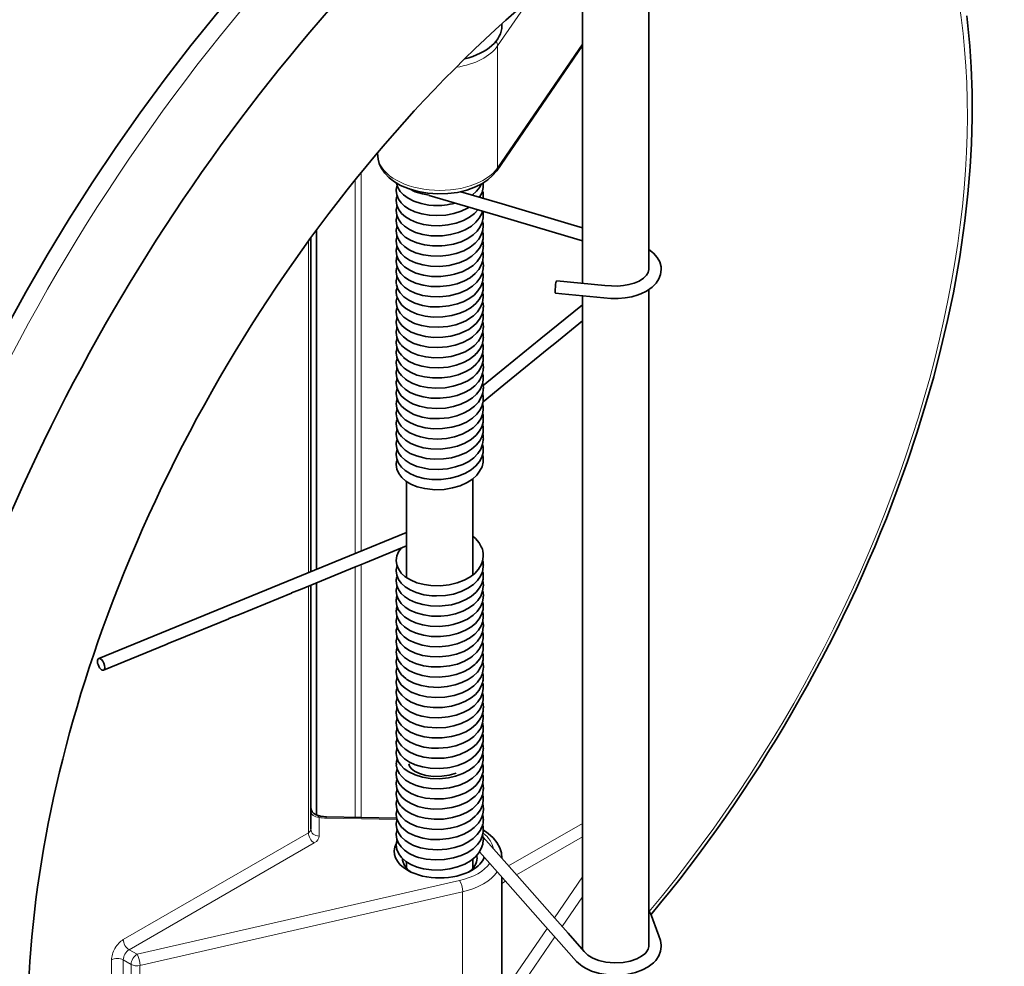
# Model space of a CAD drawing. Extents: x 71 to 1097, y 24 to 796.
# Tile 8 of 9: x 903 to 1021, y 578 to 692. Entities that reach past the tile are written whole.
import ezdxf

# ---------------------------------------------------------------- set-up
doc = ezdxf.new("R2010")
doc.units = 0

msp = doc.modelspace()

# ---------------------------------------------------------------- linework, layer by layer
at = {"color": 7, "lineweight": 35}
for p, q in [((978.53, 662.28), (978.53, 705.51)), ((970.53, 660.63), (970.53, 699.98)), ((938.46, 667.08), (938.46, 626.12)), ((937.76, 666.11), (937.76, 625.83)), ((978.53, 580.63), (978.53, 659.86)), ((970.53, 580.26), (970.53, 659.12)), ((937.76, 624.21), (937.76, 594.75)), ((938.46, 624.5), (938.46, 596.48))]:
    msp.add_line(p, q, dxfattribs=at)
at = {"color": 7, "lineweight": 13, "ltscale": 0.16858}
msp.add_line((964.1, 694.83), (960.29, 689.26), dxfattribs=at)
at = {"color": 7, "lineweight": 35, "ltscale": 0.006575}
msp.add_line((960.81, 691.67), (960.81, 691.94), dxfattribs=at)
at = {"color": 7, "lineweight": 35, "ltscale": 0.45724}
msp.add_line((960.18, 674.21), (970.53, 689.3), dxfattribs=at)
at = {"color": 7, "lineweight": 13, "ltscale": 0.452595}
msp.add_line((960.29, 674.57), (970.53, 689.5), dxfattribs=at)
at = {"color": 7, "lineweight": 13, "ltscale": 0.367424}
for p, q in [((960.29, 689.26), (960.29, 674.57)), ((956.07, 572.52), (956.07, 587.22)), ((913.72, 579), (913.72, 564.3)), ((915.13, 579), (915.13, 564.3))]:
    msp.add_line(p, q, dxfattribs=at)
at = {"color": 7, "lineweight": 13, "ltscale": 0.008453}
msp.add_line((945.8, 676.35), (945.82, 676.01), dxfattribs=at)
at = {"color": 7, "lineweight": 35, "ltscale": 0.009418}
msp.add_line((945.8, 676.35), (945.82, 675.97), dxfattribs=at)
at = {"color": 7, "lineweight": 13, "ltscale": 0.009035}
msp.add_line((945.82, 676.37), (945.82, 676.01), dxfattribs=at)
at = {"color": 7, "lineweight": 13}
for p, q in [((943.83, 673.98), (943.83, 628.32)), ((943.12, 673.11), (943.12, 628.03)), ((937.46, 665.71), (937.46, 625.71)), ((943.12, 626.42), (943.12, 596.2)), ((943.83, 626.7), (943.83, 596.19)), ((937.46, 624.09), (937.46, 594.34)), ((937.46, 594.34), (915.13, 581.45)), ((938.17, 593.12), (915.84, 580.22)), ((916.79, 579.67), (955.71, 588.57)), ((917.15, 578.32), (956.07, 587.22))]:
    msp.add_line(p, q, dxfattribs=at)
at = {"color": 7, "lineweight": 35, "ltscale": 0.217656}
for p, q in [((952.05, 671.23), (960.39, 668.76)), ((960.39, 668.76), (968.74, 666.29))]:
    msp.add_line(p, q, dxfattribs=at)
at = {"color": 7, "lineweight": 35, "ltscale": 0.129865}
msp.add_line((955.84, 671.68), (960.82, 670.2), dxfattribs=at)
at = {"color": 7, "lineweight": 35, "ltscale": 0.217612}
msp.add_line((960.82, 670.2), (969.17, 667.73), dxfattribs=at)
at = {"color": 7, "lineweight": 35, "ltscale": 0.035491}
msp.add_line((969.17, 667.73), (970.53, 667.33), dxfattribs=at)
at = {"color": 7, "lineweight": 35, "ltscale": 0.046591}
msp.add_line((968.74, 666.29), (970.53, 665.76), dxfattribs=at)
at = {"color": 7, "lineweight": 35, "ltscale": 0.002399}
msp.add_line((948.16, 665.1), (948.13, 665.01), dxfattribs=at)
at = {"color": 7, "lineweight": 35, "ltscale": 0.001051}
msp.add_line((948.06, 662.04), (948.06, 662), dxfattribs=at)
at = {"color": 7, "lineweight": 35, "ltscale": 0.161505}
msp.add_line((970.53, 658.03), (965.51, 653.96), dxfattribs=at)
at = {"color": 7, "lineweight": 35, "ltscale": 0.174941}
msp.add_line((965.51, 653.96), (960.09, 649.54), dxfattribs=at)
at = {"color": 7, "lineweight": 35, "ltscale": 0.049822}
msp.add_line((960.09, 649.54), (958.54, 648.28), dxfattribs=at)
at = {"color": 7, "lineweight": 35, "ltscale": 0.080588}
msp.add_line((961.03, 648.38), (958.53, 646.34), dxfattribs=at)
at = {"color": 7, "lineweight": 35, "ltscale": 0.00044}
msp.add_line((958.49, 643.65), (958.49, 643.67), dxfattribs=at)
at = {"color": 7, "lineweight": 35, "ltscale": 0.289877}
msp.add_line((949.31, 625.1), (949.31, 636.7), dxfattribs=at)
at = {"color": 7, "lineweight": 35, "ltscale": 0.28985}
msp.add_line((957.31, 625.46), (957.31, 637.05), dxfattribs=at)
at = {"color": 7, "lineweight": 35, "ltscale": 0.185704}
msp.add_line((949.31, 630.57), (942.44, 627.75), dxfattribs=at)
at = {"color": 7, "lineweight": 35, "ltscale": 0.204456}
for p, q in [((942.44, 627.75), (934.87, 624.65)), ((934.87, 624.65), (927.31, 621.55)), ((927.31, 621.55), (919.74, 618.44)), ((919.74, 618.44), (912.17, 615.34)), ((920.31, 617.06), (912.74, 613.95))]:
    msp.add_line(p, q, dxfattribs=at)
at = {"color": 7, "lineweight": 35, "ltscale": 0.000798}
msp.add_line((948.16, 622.89), (948.15, 622.86), dxfattribs=at)
at = {"color": 7, "lineweight": 35, "ltscale": 0.001157}
msp.add_line((948.06, 621.05), (948.06, 621.1), dxfattribs=at)
at = {"color": 7, "lineweight": 35, "ltscale": 0.002182}
msp.add_line((958.56, 611.86), (958.56, 611.95), dxfattribs=at)
at = {"color": 7, "lineweight": 35, "ltscale": 2.9e-05}
msp.add_line((937.76, 597.44), (937.76, 597.44), dxfattribs=at)
msp.add_line((937.76, 597.44), (937.76, 597.44), dxfattribs=at)
msp.add_line((937.76, 597.44), (937.76, 597.44), dxfattribs=at)
msp.add_line((937.76, 597.44), (937.76, 597.44), dxfattribs=at)
at = {"color": 7, "lineweight": 35, "ltscale": 0.212048}
msp.add_line((948.11, 596.1), (939.63, 596.27), dxfattribs=at)
at = {"color": 7, "lineweight": 13, "ltscale": 0.056158}
msp.add_line((938.76, 593.93), (938.76, 596.18), dxfattribs=at)
at = {"color": 7, "lineweight": 13, "ltscale": 0.213469}
msp.add_line((948.15, 595.92), (939.61, 596.09), dxfattribs=at)
at = {"color": 7, "lineweight": 13, "ltscale": 0.257041}
msp.add_line((970.53, 595.47), (961.62, 590.33), dxfattribs=at)
at = {"color": 7, "lineweight": 35, "ltscale": 0.155058}
msp.add_line((962.65, 589.16), (958.54, 593.81), dxfattribs=at)
at = {"color": 7, "lineweight": 13, "ltscale": 0.229449}
msp.add_line((970.53, 593.84), (962.58, 589.25), dxfattribs=at)
at = {"color": 7, "lineweight": 35, "ltscale": 0.128718}
msp.add_line((961.52, 588.17), (958.11, 592.03), dxfattribs=at)
at = {"color": 7, "lineweight": 35, "ltscale": 0.018901}
msp.add_line((949.31, 590.06), (949.31, 590.81), dxfattribs=at)
at = {"color": 7, "lineweight": 35, "ltscale": 0.027774}
msp.add_line((957.31, 590.06), (957.31, 591.17), dxfattribs=at)
at = {"color": 7, "lineweight": 35, "ltscale": 0.159192}
msp.add_line((966.87, 584.39), (962.65, 589.16), dxfattribs=at)
at = {"color": 7, "lineweight": 35, "ltscale": 0.31073}
msp.add_line((960.81, 576.55), (960.81, 588.98), dxfattribs=at)
at = {"color": 7, "lineweight": 13, "ltscale": 0.012679}
msp.add_line((961.25, 588.48), (960.81, 588.23), dxfattribs=at)
at = {"color": 7, "lineweight": 35, "ltscale": 0.159339}
msp.add_line((965.74, 583.4), (961.52, 588.18), dxfattribs=at)
at = {"color": 7, "lineweight": 13, "ltscale": 0.149322}
msp.add_line((967.15, 584.08), (970.53, 589), dxfattribs=at)
at = {"color": 7, "lineweight": 13, "ltscale": 0.1086}
msp.add_line((968.07, 583.04), (970.53, 586.62), dxfattribs=at)
at = {"color": 7, "lineweight": 13, "ltscale": 0.241329}
msp.add_line((960.81, 574.84), (966.27, 582.8), dxfattribs=at)
at = {"color": 7, "lineweight": 13, "ltscale": 0.305323}
msp.add_line((960.29, 571.69), (967.19, 581.76), dxfattribs=at)
at = {"color": 7, "lineweight": 13, "ltscale": 0.027415}
msp.add_line((916.79, 579.67), (915.84, 580.22), dxfattribs=at)
at = {"color": 7, "lineweight": 13, "ltscale": 0.027416}
msp.add_line((916.08, 578.45), (915.13, 579), dxfattribs=at)
at = {"color": 7, "lineweight": 13, "ltscale": 0.367422}
for p, q in [((916.08, 578.45), (916.08, 563.75)), ((917.15, 578.32), (917.15, 563.62))]:
    msp.add_line(p, q, dxfattribs=at)
at = {"color": 7, "lineweight": 35}
for points in [[(950.89, 718.08), (947.03, 714.72), (943.2, 711.2), (939.74, 707.83), (936.33, 704.35), (932.97, 700.75), (929.67, 697.03), (926.44, 693.22), (923.27, 689.3), (920.18, 685.29), (917.16, 681.19), (914.23, 677), (911.38, 672.74), (908.61, 668.4), (905.94, 664), (903.37, 659.54), (900.89, 655.03), (898.52, 650.47), (896.26, 645.87), (894.1, 641.24), (892.06, 636.57), (890.13, 631.89), (888.32, 627.19)], [(1008.5, 635.71), (1009.72, 639.13), (1010.87, 642.54), (1011.92, 645.95), (1012.89, 649.36), (1013.77, 652.75), (1014.56, 656.13), (1015.26, 659.49), (1016.03, 663.81), (1016.65, 668.15), (1017.02, 671.43), (1017.29, 674.67), (1017.44, 677.46), (1017.53, 680.59), (1017.52, 683.66), (1017.42, 686.71), (1017.25, 689.27), (1016.88, 692.91)], [(960.18, 674.21), (959.69, 673.62), (959.09, 673.09), (958.4, 672.64), (957.64, 672.25), (956.58, 671.87), (955.45, 671.6), (954.27, 671.45), (953.07, 671.41), (951.87, 671.49), (950.7, 671.7), (949.6, 672.01), (948.59, 672.44), (947.86, 672.86), (947.22, 673.35), (946.67, 673.91), (946.24, 674.54), (946.01, 675.06), (945.86, 675.6), (945.82, 675.97)], [(948.09, 672.72), (948.26, 672.19), (948.54, 671.71), (948.93, 671.29), (949.49, 670.88), (950.18, 670.53), (951.07, 670.24), (952.01, 670.07), (952.56, 670.02)], [(957.21, 671.27), (957.74, 671.74), (958.13, 672.23), (958.32, 672.59)], [(958.12, 671), (958.41, 671.58), (958.55, 672.18), (958.56, 672.45)], [(948.06, 671.84), (948.14, 671.29), (948.34, 670.79), (948.65, 670.35), (949.07, 669.95), (949.62, 669.58), (950.32, 669.25), (951.14, 669), (952.07, 668.83), (952.91, 668.79)], [(949.65, 672.01), (950.36, 671.68), (951.24, 671.42), (952.05, 671.24)], [(948.06, 670.61), (948.14, 670.06), (948.35, 669.55), (948.71, 669.06), (949.16, 668.65), (949.77, 668.27), (950.51, 667.95), (951.34, 667.73), (952.29, 667.59), (953.28, 667.57)], [(948.06, 669.39), (948.14, 668.83), (948.33, 668.36), (948.66, 667.89), (949.07, 667.5), (949.66, 667.1), (950.39, 666.77), (951.27, 666.52), (952.22, 666.37), (953.35, 666.35), (953.64, 666.36)], [(952.91, 668.79), (954.04, 668.85), (955.01, 669.04), (955.89, 669.32), (956.65, 669.68), (956.87, 669.81)], [(953.28, 667.57), (954.29, 667.66), (955.28, 667.88), (956.18, 668.21), (956.89, 668.59), (957.5, 669.05), (957.92, 669.5)], [(953.64, 666.36), (954.62, 666.5), (955.56, 666.75), (956.39, 667.09), (957.13, 667.53), (957.67, 667.99), (958.07, 668.48), (958.38, 669.06), (958.47, 669.33)], [(953.98, 665.17), (954.95, 665.35), (955.89, 665.64), (956.69, 666.03), (957.33, 666.46), (957.82, 666.93), (958.19, 667.44), (958.43, 667.97), (958.55, 668.53), (958.56, 668.77)], [(948.06, 668.16), (948.14, 667.61), (948.36, 667.08), (948.7, 666.63), (949.15, 666.21), (949.76, 665.82), (950.56, 665.49), (951.47, 665.25), (952.43, 665.13), (953.56, 665.13), (953.98, 665.17)], [(954.35, 664), (955.3, 664.21), (956.21, 664.56), (956.99, 664.98), (957.59, 665.47), (958.03, 665.96), (958.32, 666.47), (958.51, 667.02), (958.56, 667.55)], [(948.06, 666.94), (948.13, 666.41), (948.32, 665.93), (948.63, 665.48), (949.07, 665.05), (949.63, 664.67), (950.39, 664.32), (951.3, 664.06), (952.24, 663.92), (953.36, 663.9), (954.35, 664)], [(954.73, 662.85), (955.67, 663.11), (956.48, 663.46), (957.19, 663.9), (957.72, 664.37), (958.11, 664.86), (958.38, 665.38), (958.54, 665.99), (958.56, 666.33)], [(948.06, 665.71), (948.14, 665.16), (948.33, 664.69), (948.66, 664.22), (949.07, 663.83), (949.66, 663.43), (950.37, 663.1), (951.25, 662.85), (952.2, 662.7), (953.32, 662.67), (954.46, 662.79), (954.73, 662.85)], [(948.06, 664.49), (948.14, 663.94), (948.33, 663.47), (948.65, 663.01), (949.07, 662.6), (949.68, 662.2), (950.44, 661.85), (951.35, 661.6), (952.31, 661.46), (953.43, 661.45), (954.56, 661.59), (955.1, 661.71)], [(955.1, 661.71), (956, 662.01), (956.71, 662.36), (957.33, 662.79), (957.82, 663.26), (958.19, 663.77), (958.45, 664.36), (958.55, 664.86), (958.56, 665.1)], [(978.53, 664.7), (979.09, 664.26), (979.55, 663.74), (979.84, 663.21), (980, 662.63), (980.03, 662.28)], [(948.06, 663.26), (948.13, 662.74), (948.32, 662.25), (948.62, 661.81), (949.07, 661.38), (949.62, 661), (950.39, 660.65), (951.29, 660.39), (952.24, 660.25), (953.36, 660.22), (954.48, 660.35), (955.42, 660.58)], [(955.42, 660.58), (956.31, 660.93), (956.97, 661.3), (957.59, 661.79), (958.02, 662.28), (958.32, 662.8), (958.51, 663.34), (958.56, 663.88)], [(948.06, 662), (948.14, 661.49), (948.32, 661.03), (948.65, 660.55), (949.07, 660.15), (949.65, 659.76), (950.36, 659.43), (951.24, 659.17), (952.18, 659.03), (953.3, 658.99), (954.43, 659.11), (955.51, 659.38), (955.77, 659.47)], [(955.77, 659.47), (956.56, 659.83), (957.26, 660.28), (957.77, 660.75), (958.15, 661.25), (958.41, 661.77), (958.55, 662.38), (958.56, 662.65)], [(978.53, 662.28), (978.46, 661.94), (978.25, 661.59), (977.87, 661.23), (977.35, 660.9), (976.75, 660.65)], [(980.03, 662.28), (979.95, 661.69), (979.75, 661.17), (979.4, 660.64), (978.92, 660.15), (978.26, 659.69), (977.56, 659.35), (977.33, 659.26), (977.25, 659.24)], [(948.09, 660.46), (948.26, 659.93), (948.55, 659.46), (948.99, 658.99), (949.58, 658.58), (950.31, 658.23), (951.21, 657.96), (952.15, 657.8), (953.29, 657.77), (954.41, 657.89), (955.44, 658.13), (955.89, 658.29), (956.12, 658.39)], [(956.12, 658.39), (956.81, 658.75), (957.45, 659.21), (957.92, 659.7), (958.26, 660.22), (958.47, 660.76), (958.56, 661.36), (958.56, 661.43)], [(976.75, 660.65), (976.13, 660.47), (975.46, 660.35), (974.76, 660.29), (974.04, 660.3), (973.23, 660.38), (967.42, 660.92)], [(948.06, 659.59), (948.11, 659.15), (948.13, 659.06), (948.14, 659.02), (948.16, 658.98)], [(956.43, 657.31), (957.09, 657.71), (957.67, 658.2), (958.07, 658.68), (958.37, 659.24), (958.53, 659.8), (958.56, 660.2)], [(977.25, 659.23), (976.48, 659.01), (975.66, 658.86), (974.81, 658.79), (973.94, 658.81), (973.09, 658.88), (968.05, 659.36), (967.28, 659.43)], [(948.06, 658.36), (948.14, 657.82), (948.21, 657.59), (948.23, 657.54), (948.26, 657.49)], [(948.16, 658.97), (948.4, 658.45), (948.74, 658), (949.23, 657.58), (949.84, 657.21), (950.6, 656.9), (951.56, 656.66), (952.53, 656.55), (953.66, 656.57), (954.77, 656.73), (955.72, 657.01), (956.22, 657.21), (956.43, 657.31)], [(956.71, 656.24), (957.38, 656.7), (957.87, 657.19), (958.24, 657.73), (958.47, 658.31), (958.56, 658.91), (958.56, 658.98)], [(948.06, 657.14), (948.14, 656.59), (948.29, 656.19), (948.36, 656.06), (948.41, 656)], [(948.26, 657.49), (948.55, 657.01), (948.99, 656.54), (949.56, 656.14), (950.27, 655.79), (951.1, 655.53), (952.04, 655.37), (953.15, 655.32), (954.28, 655.41), (955.24, 655.62), (956.09, 655.93), (956.54, 656.14), (956.71, 656.24)], [(957.01, 655.21), (957.18, 655.32), (957.71, 655.79), (958.1, 656.28), (958.38, 656.81), (958.53, 657.35), (958.56, 657.75)], [(948.06, 655.91), (948.13, 655.39), (948.32, 654.9), (948.47, 654.66), (948.52, 654.6), (948.57, 654.55)], [(948.4, 655.99), (948.75, 655.55), (949.23, 655.13), (949.86, 654.75), (950.68, 654.43), (951.58, 654.21), (952.54, 654.1), (953.68, 654.12), (954.66, 654.26), (955.66, 654.53), (956.46, 654.88), (956.8, 655.07), (957.01, 655.21)], [(957.27, 654.17), (957.79, 654.65), (958.17, 655.15), (958.44, 655.74), (958.56, 656.33), (958.56, 656.53)], [(970.53, 656.1), (967.18, 653.38), (966.46, 652.8)], [(948.06, 654.69), (948.14, 654.14), (948.35, 653.62), (948.59, 653.28), (948.69, 653.16), (948.75, 653.1)], [(948.56, 654.54), (948.93, 654.15), (949.5, 653.73), (950.18, 653.38), (951, 653.11), (951.94, 652.93), (953.06, 652.87), (954.2, 652.95), (955.16, 653.15), (956.1, 653.48), (956.86, 653.88), (957.07, 654.02), (957.27, 654.17)], [(957.51, 653.14), (957.97, 653.64), (958.28, 654.13), (958.49, 654.72), (958.56, 655.3)], [(948.06, 653.46), (948.14, 652.92), (948.35, 652.41), (948.69, 651.94), (948.84, 651.78), (948.96, 651.68)], [(957.73, 652.14), (958.14, 652.66), (958.41, 653.2), (958.55, 653.79), (958.56, 654.08)], [(948.06, 652.24), (948.13, 651.73), (948.32, 651.24), (948.66, 650.74), (949.03, 650.38), (949.12, 650.31), (949.19, 650.27)], [(948.74, 653.1), (949.26, 652.66), (949.9, 652.28), (950.71, 651.97), (951.62, 651.75), (952.58, 651.65), (953.71, 651.67), (954.68, 651.81), (955.61, 652.07), (956.36, 652.37), (957.03, 652.76), (957.33, 652.99), (957.5, 653.14)], [(948.95, 651.68), (949.55, 651.25), (950.3, 650.88), (951.15, 650.62), (952.09, 650.46), (953.21, 650.42), (954.33, 650.52), (955.29, 650.74), (956.18, 651.07), (956.87, 651.43), (957.54, 651.95), (957.72, 652.14)], [(957.94, 651.14), (958.29, 651.7), (958.5, 652.27), (958.56, 652.85)], [(966.46, 652.79), (961.94, 649.11), (961.04, 648.38)], [(948.06, 651.02), (948.14, 650.47), (948.35, 649.95), (948.68, 649.49), (949.16, 649.06), (949.34, 648.93), (949.44, 648.87)], [(949.18, 650.26), (949.78, 649.89), (950.56, 649.56), (951.48, 649.33), (952.44, 649.21), (953.57, 649.21), (954.55, 649.34), (955.53, 649.59), (956.37, 649.93), (957.04, 650.32), (957.65, 650.83), (957.8, 650.98), (957.93, 651.15)], [(958.11, 650.17), (958.39, 650.72), (958.54, 651.29), (958.56, 651.63)], [(948.06, 649.79), (948.14, 649.24), (948.35, 648.74), (948.69, 648.27), (949.14, 647.85), (949.55, 647.57), (949.73, 647.47)], [(949.44, 648.87), (950.08, 648.52), (950.93, 648.23), (951.85, 648.04), (952.83, 647.97), (953.97, 648.02), (954.94, 648.2), (955.86, 648.48), (956.68, 648.87), (957.33, 649.31), (957.75, 649.7), (957.97, 649.97), (958.1, 650.17)], [(948.06, 648.56), (948.13, 648.05), (948.32, 647.56), (948.67, 647.06), (949.13, 646.63), (949.75, 646.24), (949.97, 646.13), (950.03, 646.1)], [(949.72, 647.47), (950.41, 647.17), (951.29, 646.92), (952.23, 646.77), (953.35, 646.75), (954.47, 646.87), (955.42, 647.1), (956.29, 647.45), (956.97, 647.82), (957.53, 648.27), (957.97, 648.74), (958.13, 648.98), (958.27, 649.23)], [(948.06, 647.34), (948.14, 646.79), (948.35, 646.28), (948.69, 645.82), (949.16, 645.38), (949.8, 644.98), (950.19, 644.81), (950.32, 644.75)], [(950.02, 646.1), (950.88, 645.79), (951.77, 645.6), (952.88, 645.52), (954.01, 645.58), (954.98, 645.76), (955.85, 646.03), (956.62, 646.39), (957.26, 646.81), (957.75, 647.26), (958.17, 647.8), (958.32, 648.1), (958.4, 648.3)], [(950.32, 644.75), (951.19, 644.49), (952.13, 644.33), (953.26, 644.3), (954.4, 644.41), (955.35, 644.63), (956.18, 644.94), (956.86, 645.31), (957.51, 645.79), (957.97, 646.29), (958.32, 646.88), (958.49, 647.36)], [(948.06, 646.12), (948.14, 645.57), (948.34, 645.07), (948.68, 644.59), (949.14, 644.17), (949.77, 643.78), (950.41, 643.49), (950.64, 643.42)], [(950.64, 643.42), (951.54, 643.19), (952.51, 643.08), (953.64, 643.09), (954.75, 643.25), (955.68, 643.52), (956.53, 643.89), (957.24, 644.35), (957.79, 644.85), (958.13, 645.3), (958.38, 645.78), (958.51, 646.2), (958.54, 646.43)], [(950.97, 642.09), (951.9, 641.91), (953.01, 641.84), (954.14, 641.92), (955.1, 642.11), (956, 642.41), (956.71, 642.77), (957.33, 643.19), (957.87, 643.72), (958.25, 644.28), (958.46, 644.79), (958.56, 645.37), (958.56, 645.5)], [(948.06, 644.89), (948.13, 644.39), (948.32, 643.89), (948.66, 643.39), (949.13, 642.96), (949.68, 642.6), (950.47, 642.25), (950.97, 642.09)], [(951.3, 640.79), (952.25, 640.65), (953.38, 640.63), (954.51, 640.76), (955.46, 640.99), (956.35, 641.35), (957.1, 641.79), (957.69, 642.29), (958.12, 642.83), (958.37, 643.32), (958.53, 643.88), (958.56, 644.28)], [(948.06, 643.67), (948.14, 643.12), (948.35, 642.6), (948.68, 642.15), (949.16, 641.71), (949.8, 641.31), (950.54, 641), (951.3, 640.79)], [(951.65, 639.5), (952.62, 639.4), (953.76, 639.43), (954.74, 639.58), (955.67, 639.84), (956.52, 640.21), (957.15, 640.6), (957.72, 641.1), (958.13, 641.62), (958.38, 642.11), (958.53, 642.63), (958.56, 643.05)], [(948.06, 642.44), (948.14, 641.89), (948.34, 641.4), (948.68, 640.92), (949.14, 640.5), (949.75, 640.11), (950.5, 639.79), (951.38, 639.55), (951.65, 639.5)], [(952, 638.22), (953.12, 638.17), (954.25, 638.26), (955.21, 638.47), (956.08, 638.78), (956.8, 639.14), (957.41, 639.58), (957.92, 640.1), (958.25, 640.6), (958.48, 641.2), (958.56, 641.7), (958.56, 641.83)], [(948.06, 641.22), (948.13, 640.68), (948.34, 640.17), (948.66, 639.72), (949.15, 639.27), (949.75, 638.89), (950.55, 638.54), (951.46, 638.31), (952, 638.22)], [(952.36, 636.97), (953.49, 636.96), (954.6, 637.1), (955.54, 637.35), (956.4, 637.7), (957.08, 638.11), (957.67, 638.6), (958.1, 639.12), (958.37, 639.64), (958.53, 640.21), (958.56, 640.6)], [(948.06, 639.99), (948.13, 639.46), (948.35, 638.93), (948.71, 638.44), (949.15, 638.04), (949.79, 637.64), (950.52, 637.33), (951.41, 637.09), (952.36, 636.97)], [(952.73, 635.72), (953.86, 635.76), (954.84, 635.93), (955.77, 636.2), (956.61, 636.59), (957.24, 636.99), (957.77, 637.48), (958.12, 637.94), (958.41, 638.5), (958.54, 639.04), (958.56, 639.38)], [(948.06, 638.77), (948.14, 638.22), (948.36, 637.69), (948.72, 637.2), (949.21, 636.77), (949.8, 636.41), (950.59, 636.08), (951.49, 635.85), (952.44, 635.74), (952.73, 635.72)], [(958.36, 628.77), (958.07, 629.31), (957.61, 629.85), (957.31, 630.11)], [(949.31, 628.95), (944.34, 626.91), (943.34, 626.5), (943.01, 626.37)], [(948.06, 627.17), (948.14, 627.73), (948.34, 628.21), (948.67, 628.68), (948.73, 628.75)], [(948.06, 627.17), (948.13, 626.66), (948.32, 626.17), (948.67, 625.67), (949.14, 625.23), (949.76, 624.84), (950.55, 624.5), (951.44, 624.27), (952.24, 624.16)], [(952.24, 624.16), (953.35, 624.13), (954.46, 624.25), (955.4, 624.48), (956.25, 624.81), (956.94, 625.19), (957.52, 625.63), (957.97, 626.13), (958.29, 626.64), (958.47, 627.12), (958.56, 627.65), (958.56, 627.79)], [(943.01, 626.37), (936.7, 623.78), (935.76, 623.39), (935.44, 623.27)], [(948.06, 625.95), (948.14, 625.4), (948.35, 624.89), (948.66, 624.45), (949.15, 623.99), (949.73, 623.63), (950.47, 623.31), (951.4, 623.05), (952.34, 622.92), (952.9, 622.9)], [(952.9, 622.9), (954.02, 622.96), (954.98, 623.14), (955.89, 623.43), (956.71, 623.83), (957.39, 624.3), (957.87, 624.78), (958.23, 625.29), (958.45, 625.82), (958.56, 626.43), (958.56, 626.56)], [(953.59, 621.7), (954.71, 621.85), (955.63, 622.11), (956.45, 622.46), (957.11, 622.85), (957.69, 623.35), (958.12, 623.88), (958.37, 624.37), (958.53, 624.94), (958.56, 625.34)], [(948.06, 624.72), (948.14, 624.18), (948.34, 623.68), (948.67, 623.22), (949.07, 622.84), (949.67, 622.43), (950.39, 622.11), (951.25, 621.86), (952.19, 621.71), (953.31, 621.68), (953.59, 621.7)], [(954.27, 620.55), (955.22, 620.75), (956.08, 621.06), (956.79, 621.42), (957.41, 621.86), (957.9, 622.36), (958.25, 622.88), (958.48, 623.47), (958.56, 624.04), (958.56, 624.11)], [(935.44, 623.26), (929.14, 620.68), (928.19, 620.29), (927.87, 620.17)], [(948.06, 623.5), (948.13, 622.97), (948.32, 622.49), (948.67, 621.99), (949.13, 621.56), (949.7, 621.2), (950.47, 620.85), (951.37, 620.61), (952.32, 620.48), (953.44, 620.46), (954.27, 620.55)], [(954.92, 619.45), (955.83, 619.73), (956.66, 620.12), (957.33, 620.57), (957.81, 621.03), (958.21, 621.59), (958.45, 622.15), (958.55, 622.67), (958.56, 622.89)], [(948.06, 622.27), (948.14, 621.73), (948.31, 621.29), (948.63, 620.81), (949.07, 620.39), (949.68, 619.98), (950.38, 619.66), (951.22, 619.42), (952.15, 619.27), (953.26, 619.23), (954.38, 619.34), (954.92, 619.45)], [(955.56, 618.41), (956.4, 618.76), (957.05, 619.14), (957.61, 619.6), (958.07, 620.13), (958.36, 620.66), (958.53, 621.26), (958.56, 621.66)], [(927.88, 620.16), (921.57, 617.57), (920.62, 617.19), (920.31, 617.06)], [(948.06, 621.05), (948.13, 620.52), (948.32, 620.04), (948.62, 619.6), (949.07, 619.16), (949.68, 618.75), (950.47, 618.41), (951.34, 618.16), (952.28, 618.03), (953.39, 618.01), (954.5, 618.14), (955.3, 618.33), (955.56, 618.41)], [(956.2, 617.44), (956.88, 617.8), (957.52, 618.29), (957.97, 618.78), (958.29, 619.28), (958.49, 619.84), (958.56, 620.44)], [(948.06, 619.82), (948.1, 619.44), (948.13, 619.33)], [(948.13, 619.32), (948.31, 618.84), (948.61, 618.39), (949.02, 617.98), (949.57, 617.59), (950.34, 617.23), (951.2, 616.97), (952.13, 616.82), (953.25, 616.78), (954.37, 616.89), (955.39, 617.13), (956, 617.35), (956.19, 617.44)], [(956.77, 616.51), (957.39, 616.95), (957.88, 617.43), (958.24, 617.97), (958.47, 618.54), (958.56, 619.15), (958.56, 619.21)], [(948.06, 618.6), (948.14, 618.05), (948.26, 617.72), (948.29, 617.66), (948.32, 617.61)], [(957.27, 615.63), (957.79, 616.11), (958.16, 616.61), (958.43, 617.19), (958.56, 617.79), (958.56, 617.99)], [(948.06, 617.38), (948.14, 616.82), (948.35, 616.31), (948.5, 616.08), (948.55, 616.02), (948.58, 615.98), (948.62, 615.94)], [(948.32, 617.6), (948.62, 617.16), (949.07, 616.71), (949.58, 616.36), (950.33, 616.01), (951.23, 615.74), (952.17, 615.59), (953.28, 615.56), (954.39, 615.67), (955.33, 615.89), (956.2, 616.21), (956.58, 616.4), (956.76, 616.51)], [(957.72, 614.81), (958.13, 615.33), (958.41, 615.89), (958.54, 616.42), (958.56, 616.76)], [(948.06, 616.15), (948.14, 615.6), (948.34, 615.12), (948.65, 614.67), (948.88, 614.43), (949.01, 614.32)], [(948.61, 615.94), (949.07, 615.49), (949.67, 615.09), (950.4, 614.76), (951.33, 614.49), (952.27, 614.36), (953.39, 614.34), (954.5, 614.46), (955.43, 614.69), (956.31, 615.04), (957.07, 615.48), (957.26, 615.63)], [(958.08, 614.03), (958.39, 614.61), (958.54, 615.21), (958.56, 615.54)], [(948.06, 614.93), (948.14, 614.38), (948.36, 613.86), (948.7, 613.39), (949.21, 612.93), (949.35, 612.83), (949.46, 612.77)], [(949.01, 614.32), (949.59, 613.91), (950.31, 613.57), (951.19, 613.3), (952.12, 613.14), (953.23, 613.1), (954.35, 613.21), (955.3, 613.43), (956.18, 613.75), (956.86, 614.12), (957.53, 614.62), (957.71, 614.81)], [(948.06, 613.7), (948.13, 613.19), (948.32, 612.7), (948.66, 612.2), (949.12, 611.77), (949.73, 611.38), (949.94, 611.27), (950, 611.25)], [(949.45, 612.76), (950.18, 612.39), (951.06, 612.11), (951.98, 611.94), (953.1, 611.88), (954.22, 611.97), (955.17, 612.17), (955.99, 612.45), (956.73, 612.81), (957.33, 613.23), (957.85, 613.73), (957.97, 613.88), (958.03, 613.95), (958.07, 614.03)], [(950, 611.25), (950.85, 610.93), (951.73, 610.74), (952.83, 610.65), (953.94, 610.71), (955.03, 610.91), (956, 611.22), (956.74, 611.59), (957.4, 612.06), (957.87, 612.52), (958.21, 613.01), (958.29, 613.16), (958.35, 613.31)], [(948.06, 612.48), (948.14, 611.93), (948.35, 611.41), (948.72, 610.92), (949.21, 610.48), (949.85, 610.1), (950.37, 609.87), (950.56, 609.8)], [(950.55, 609.8), (951.44, 609.57), (952.52, 609.44), (953.63, 609.45), (954.73, 609.61), (955.66, 609.87), (956.43, 610.2), (957.09, 610.6), (957.62, 611.03), (958.03, 611.51), (958.32, 612.01), (958.47, 612.42), (958.52, 612.63)], [(951.16, 608.41), (952.09, 608.25), (953.2, 608.21), (954.32, 608.31), (955.27, 608.52), (956.13, 608.83), (956.84, 609.21), (957.44, 609.64), (957.9, 610.12), (958.26, 610.65), (958.47, 611.2), (958.56, 611.73), (958.56, 611.86)], [(948.06, 611.25), (948.13, 610.73), (948.32, 610.25), (948.67, 609.75), (949.13, 609.31), (949.75, 608.92), (950.54, 608.58), (951.16, 608.41)], [(951.82, 607.06), (952.93, 606.98), (954.05, 607.05), (955.01, 607.22), (955.89, 607.51), (956.72, 607.91), (957.33, 608.33), (957.82, 608.8), (958.19, 609.3), (958.43, 609.83), (958.55, 610.38), (958.56, 610.64)], [(948.06, 610.03), (948.14, 609.47), (948.35, 608.97), (948.66, 608.53), (949.16, 608.07), (949.74, 607.7), (950.48, 607.38), (951.42, 607.13), (951.82, 607.06)], [(952.49, 605.77), (953.61, 605.78), (954.71, 605.93), (955.63, 606.19), (956.45, 606.53), (957.11, 606.93), (957.69, 607.43), (958.12, 607.97), (958.37, 608.45), (958.53, 609.02), (958.56, 609.41)], [(948.06, 608.8), (948.14, 608.25), (948.34, 607.75), (948.67, 607.3), (949.12, 606.87), (949.76, 606.46), (950.53, 606.14), (951.41, 605.9), (952.36, 605.78), (952.49, 605.77)], [(953.17, 604.53), (954.28, 604.63), (955.23, 604.83), (956.09, 605.14), (956.81, 605.51), (957.41, 605.94), (957.92, 606.46), (958.25, 606.96), (958.48, 607.56), (958.56, 608.14), (958.56, 608.19)], [(948.06, 607.58), (948.13, 607.04), (948.35, 606.51), (948.69, 606.05), (949.15, 605.63), (949.73, 605.26), (950.48, 604.93), (951.39, 604.68), (952.33, 604.55), (953.17, 604.53)], [(953.85, 603.35), (954.82, 603.51), (955.74, 603.78), (956.58, 604.16), (957.23, 604.57), (957.75, 605.04), (958.11, 605.5), (958.38, 606.02), (958.53, 606.56), (958.56, 606.97)], [(948.06, 606.35), (948.14, 605.8), (948.35, 605.29), (948.69, 604.83), (949.14, 604.41), (949.71, 604.04), (950.5, 603.7), (951.37, 603.46), (952.31, 603.33), (953.43, 603.32), (953.85, 603.35)], [(954.54, 602.22), (955.47, 602.46), (956.36, 602.81), (957.06, 603.22), (957.63, 603.69), (958.08, 604.22), (958.36, 604.74), (958.53, 605.34), (958.56, 605.74)], [(948.06, 605.13), (948.13, 604.6), (948.32, 604.12), (948.62, 603.68), (949.07, 603.24), (949.67, 602.84), (950.36, 602.53), (951.23, 602.27), (952.17, 602.12), (953.28, 602.08), (954.26, 602.18), (954.54, 602.22)], [(948.06, 603.9), (948.12, 603.41), (948.31, 602.92), (948.6, 602.47), (949.02, 602.06), (949.58, 601.67), (950.34, 601.31), (951.22, 601.04), (952.16, 600.89), (953.27, 600.86), (954.38, 600.97), (955.19, 601.15)], [(955.19, 601.15), (956.1, 601.47), (956.87, 601.88), (957.46, 602.31), (957.93, 602.8), (958.29, 603.36), (958.49, 603.91), (958.56, 604.52)], [(948.07, 602.52), (948.17, 602.02), (948.42, 601.5), (948.76, 601.07), (949.19, 600.7), (949.72, 600.36), (950.46, 600.04), (951.33, 599.79), (952.27, 599.66), (953.38, 599.64), (954.49, 599.77), (955.56, 600.04), (955.81, 600.13)], [(949.56, 602.64), (949.64, 602.38), (949.86, 602.1), (950.26, 601.78), (950.86, 601.49), (951.64, 601.26), (952.54, 601.14), (953.54, 601.15), (954.45, 601.29), (955.28, 601.53)], [(955.81, 600.13), (956.57, 600.48), (957.26, 600.92), (957.77, 601.39), (958.15, 601.89), (958.43, 602.48), (958.56, 603.09), (958.56, 603.29)], [(948.06, 601.45), (948.11, 601.02), (948.14, 600.89), (948.18, 600.77)], [(956.41, 599.17), (957.12, 599.59), (957.66, 600.05), (958.07, 600.55), (958.36, 601.08), (958.53, 601.67), (958.56, 602.07)], [(948.06, 600.23), (948.14, 599.68), (948.29, 599.28), (948.37, 599.14), (948.41, 599.08)], [(948.18, 600.77), (948.39, 600.33), (948.77, 599.84), (949.26, 599.42), (949.87, 599.06), (950.61, 598.76), (951.57, 598.52), (952.66, 598.41), (953.78, 598.44), (954.75, 598.59), (955.71, 598.87), (956.21, 599.07), (956.41, 599.17)], [(956.95, 598.25), (957.57, 598.74), (958.01, 599.23), (958.32, 599.76), (958.51, 600.31), (958.56, 600.84)], [(948.06, 599), (948.14, 598.46), (948.35, 597.94), (948.59, 597.59), (948.68, 597.49), (948.74, 597.44)], [(948.41, 599.08), (948.75, 598.64), (949.23, 598.22), (949.85, 597.85), (950.66, 597.52), (951.56, 597.3), (952.52, 597.19), (953.64, 597.21), (954.75, 597.37), (955.67, 597.63), (956.51, 597.99), (956.84, 598.18), (956.94, 598.25)], [(957.42, 597.38), (957.91, 597.88), (958.27, 598.42), (958.49, 599), (958.56, 599.62)], [(948.06, 597.78), (948.14, 597.24), (948.35, 596.73), (948.69, 596.25), (949, 595.95), (949.07, 595.89), (949.11, 595.86), (949.15, 595.83)], [(948.73, 597.43), (949.24, 596.98), (949.89, 596.6), (950.66, 596.3), (951.56, 596.08), (952.65, 595.96), (953.76, 595.99), (954.86, 596.17), (955.82, 596.46), (956.6, 596.82), (957.25, 597.24), (957.41, 597.38)], [(957.84, 596.58), (958.21, 597.09), (958.46, 597.67), (958.56, 598.24), (958.56, 598.39)], [(939.63, 596.27), (938.92, 596.35), (938.39, 596.51)], [(948.06, 596.55), (948.14, 596.01), (948.36, 595.48), (948.7, 595.01), (949.2, 594.57), (949.47, 594.38), (949.62, 594.3)], [(949.15, 595.83), (949.74, 595.46), (950.53, 595.11), (951.41, 594.88), (952.35, 594.75), (953.46, 594.74), (954.57, 594.88), (955.43, 595.1), (956.24, 595.41), (956.92, 595.78), (957.6, 596.32), (957.84, 596.58)], [(948.06, 595.33), (948.13, 594.82), (948.32, 594.33), (948.64, 593.85), (949.13, 593.4), (949.71, 593.02), (950.16, 592.81)], [(949.62, 594.3), (950.34, 593.96), (951.25, 593.69), (952.19, 593.54), (953.3, 593.51), (954.41, 593.63), (955.36, 593.85), (956.21, 594.17), (956.95, 594.57), (957.46, 594.97), (957.97, 595.51), (958.08, 595.66), (958.13, 595.74), (958.17, 595.82)], [(950.15, 592.81), (951, 592.52), (951.93, 592.35), (953.04, 592.28), (954.16, 592.36), (955.11, 592.55), (956, 592.85), (956.7, 593.2), (957.33, 593.63), (957.84, 594.12), (958.21, 594.64), (958.32, 594.87), (958.41, 595.1)], [(948.06, 594.11), (948.14, 593.56), (948.34, 593.06), (948.65, 592.62), (949.07, 592.22), (949.61, 591.85), (950.39, 591.49), (950.75, 591.37)], [(950.75, 591.37), (951.65, 591.16), (952.74, 591.06), (953.86, 591.1), (954.95, 591.29), (955.89, 591.58), (956.68, 591.96), (957.33, 592.4), (957.86, 592.92), (958.21, 593.42), (958.43, 593.91), (958.55, 594.43)], [(960.81, 591.25), (960.74, 591.9), (960.55, 592.53), (960.21, 593.15), (959.75, 593.73), (959.16, 594.26), (958.56, 594.67)], [(948.06, 592.88), (948.14, 592.33), (948.36, 591.8), (948.71, 591.33), (949.22, 590.88), (949.82, 590.51), (950.6, 590.19), (951.36, 589.99)], [(951.36, 589.99), (952.3, 589.86), (953.41, 589.84), (954.52, 589.97), (955.45, 590.21), (956.34, 590.56), (957.01, 590.94), (957.61, 591.43), (958.04, 591.93), (958.32, 592.42), (958.51, 592.96), (958.56, 593.49)], [(971.19, 579.58), (970.73, 580.02), (968.8, 582.21), (966.87, 584.39)], [(978.71, 584.65), (979.72, 581.89), (979.92, 581.33), (980.02, 580.76), (980.03, 580.63)], [(970.28, 578.39), (969.81, 578.81), (969.48, 579.17), (967.68, 581.21), (965.74, 583.4)], [(978.05, 579.74), (977.65, 579.43), (977.07, 579.12), (976.29, 578.86), (975.42, 578.69), (974.38, 578.64), (973.35, 578.73), (972.51, 578.93), (971.77, 579.22), (971.19, 579.58)], [(978.53, 580.63), (978.46, 580.3), (978.25, 579.95), (978.15, 579.83), (978.12, 579.8), (978.07, 579.74), (978.06, 579.73)], [(980.03, 580.63), (979.95, 580.04), (979.73, 579.47), (979.36, 578.94), (979.08, 578.64)], [(979.08, 578.64), (978.43, 578.15), (977.75, 577.78), (976.92, 577.48), (975.87, 577.24), (974.77, 577.14), (973.66, 577.18), (972.58, 577.36), (971.62, 577.65), (970.88, 577.99), (970.47, 578.25), (970.28, 578.39)]]:
    msp.add_lwpolyline(points, dxfattribs=at)
at = {"color": 7, "lineweight": 13}
msp.add_lwpolyline([(938.76, 596.18), (938.58, 596.4), (938.39, 596.51)], dxfattribs=at)
at = {"color": 7, "lineweight": 35}
for centre, radius, start, end in [((950.13, 671.83), 2.07, 162.7013, 179.9123), ((956.07, 672.45), 2.49, 0.0048, 6.3732), ((950.13, 670.61), 2.07, 162.6667, 179.9232), ((956.05, 671.22), 2.51, 0.0416, 14.0949), ((956.07, 671.22), 2.49, 351.9999, 359.991), ((950.13, 669.38), 2.07, 162.6914, 179.9141), ((952.98, 678.4), 8.39, 267.1169, 285.203), ((950.13, 668.16), 2.07, 162.6577, 179.9211), ((956.05, 668.77), 2.51, 0.0322, 12.713), ((950.13, 666.93), 2.07, 162.7071, 179.9236), ((956.05, 667.55), 2.51, 0.0395, 14.1678), ((950.13, 665.71), 2.07, 162.6597, 179.9132), ((956.05, 666.32), 2.51, 0.0411, 14.1225), ((956.05, 665.1), 2.52, 0.0429, 14.1629), ((950.12, 664.49), 2.06, 165.3381, 179.954), ((956.06, 663.87), 2.5, 0.0189, 12.0947), ((950.1, 663.26), 2.04, 172.9326, 179.9949), ((950.16, 663.25), 2.1, 162.743, 172.8793), ((956.05, 662.65), 2.52, 0.0384, 14.1007), ((950.13, 662.04), 2.07, 162.7601, 179.9185), ((956.05, 661.42), 2.51, 0.0533, 14.1896), ((950.13, 660.81), 2.07, 162.7108, 179.9218), ((949.84, 660.8), 1.78, 179.4414, 190.7065), ((956.06, 660.2), 2.5, 0.0132, 12.7194), ((950.13, 659.58), 2.07, 162.6994, 179.9273), ((956.05, 658.97), 2.51, 0.0413, 14.1788), ((950.13, 658.36), 2.07, 162.4809, 179.9167), ((956.06, 657.75), 2.51, 0.0221, 13.7645), ((950.13, 657.14), 2.07, 162.7019, 179.9185), ((956.06, 656.52), 2.5, 0.0197, 13.1117), ((950.13, 655.91), 2.07, 162.7565, 179.9186), ((956.05, 655.3), 2.52, 0.0374, 14.1206), ((950.13, 654.69), 2.07, 162.6387, 179.9194), ((956.05, 654.07), 2.52, 0.0521, 14.1564), ((950.13, 653.46), 2.07, 162.7649, 179.9193), ((956.04, 652.85), 2.52, 0.0545, 14.1659), ((950.13, 652.24), 2.07, 162.6965, 179.9156), ((956.05, 651.62), 2.51, 0.0476, 14.133), ((950.13, 651.01), 2.07, 162.7608, 179.9247), ((956.05, 650.4), 2.52, 0.0518, 14.0713), ((950.13, 649.79), 2.07, 162.7038, 179.915), ((955.96, 650.42), 2.6, 332.6145, 359.6754), ((956.04, 649.17), 2.52, 0.0626, 14.9023), ((950.13, 648.56), 2.07, 162.7275, 179.9238), ((956.01, 649.18), 2.55, 339.545, 359.8597), ((956.06, 647.95), 2.51, 0.038, 14.1432), ((950.13, 647.34), 2.07, 162.6902, 179.9221), ((956.05, 647.96), 2.51, 346.2083, 359.9591), ((956.04, 646.73), 2.52, 0.0599, 14.2775), ((950.14, 646.11), 2.07, 162.7336, 179.9175), ((956.05, 645.5), 2.51, 0.136, 14.1211), ((956.07, 646.73), 2.49, 352.955, 359.9945), ((950.13, 644.89), 2.07, 162.7431, 179.9321), ((950.13, 643.66), 2.07, 162.7156, 179.844), ((956.05, 644.28), 2.52, 6.8409, 13.1983), ((956.07, 644.28), 2.49, 0.0044, 6.8535), ((950.13, 642.44), 2.07, 162.7499, 179.9152), ((956.05, 643.05), 2.51, 0.0498, 13.7719), ((950.13, 641.21), 2.07, 162.7212, 179.924), ((956.05, 641.83), 2.52, 0.0484, 14.2009), ((950.13, 639.99), 2.07, 162.6946, 179.9311), ((956.05, 640.6), 2.51, 0.0364, 14.147), ((950.13, 638.76), 2.07, 162.7311, 179.9199), ((956.05, 639.38), 2.51, 0.0446, 14.11), ((956, 627.78), 2.56, 0.1882, 22.8856), ((956.05, 626.56), 2.52, 0.045, 14.153), ((950.13, 625.95), 2.07, 162.7016, 179.9258), ((956.05, 625.33), 2.51, 0.0424, 14.1347), ((950.13, 624.72), 2.07, 162.6975, 179.9219), ((950.13, 623.5), 2.07, 162.6977, 179.9234), ((956.05, 624.11), 2.52, 0.0526, 14.0612), ((950.13, 622.27), 2.07, 163.5583, 179.9341), ((956.05, 622.89), 2.52, 0.0484, 14.1342), ((950.14, 621.05), 2.07, 162.7299, 178.6298), ((956.05, 621.66), 2.51, 0.0501, 14.14), ((950.13, 619.82), 2.07, 162.7006, 179.9125), ((956.05, 620.44), 2.51, 0.0422, 14.1623), ((950.13, 618.6), 2.07, 162.6538, 179.9271), ((956.05, 619.21), 2.52, 0.0415, 14.0771), ((950.13, 617.37), 2.07, 162.7166, 179.9165), ((956.06, 617.99), 2.5, 0.0226, 13.1308), ((950.14, 616.15), 2.07, 162.7348, 179.9076), ((956.06, 616.76), 2.5, 0.0188, 14.1648), ((950.13, 614.92), 2.07, 162.7487, 179.9195), ((956.05, 615.54), 2.51, 0.0446, 14.2176), ((950.13, 613.7), 2.07, 162.669, 179.9295), ((956, 614.32), 2.57, 336.7568, 359.807), ((956.05, 614.31), 2.52, 0.0419, 14.1228), ((950.13, 612.47), 2.07, 162.7198, 179.9256), ((956.06, 613.09), 2.5, 0.0298, 14.145), ((956.06, 613.09), 2.5, 349.2742, 359.9862), ((950.13, 611.25), 2.07, 162.6781, 179.9199), ((956.04, 611.86), 2.52, 2.0539, 14.5987), ((950.13, 610.02), 2.07, 162.6995, 179.9288), ((956.05, 610.64), 2.51, 0.0472, 14.2392), ((950.13, 608.8), 2.07, 162.6611, 179.9204), ((956.05, 609.41), 2.52, 0.0358, 14.1104), ((950.13, 607.57), 2.07, 162.7154, 179.924), ((956.05, 608.19), 2.51, 0.0467, 13.7679), ((950.13, 606.35), 2.07, 162.6498, 179.9141), ((956.05, 606.96), 2.51, 0.0324, 13.3871), ((950.13, 605.13), 2.07, 162.725, 179.9319), ((956.05, 605.74), 2.51, 0.0452, 14.1576), ((956.05, 604.51), 2.52, 0.047, 14.5338), ((950.11, 603.9), 2.05, 169.6139, 179.9823), ((950.23, 603.88), 2.17, 162.8383, 169.5292), ((956.05, 603.29), 2.51, 0.0438, 14.1805), ((950.13, 602.68), 2.06, 162.7209, 179.9344), ((949.83, 602.67), 1.76, 179.8351, 185.0038), ((956.05, 602.06), 2.51, 0.0309, 13.4377), ((950.14, 601.45), 2.08, 162.7105, 179.9016), ((956.05, 600.84), 2.51, 0.0463, 14.1444), ((950.13, 600.23), 2.07, 162.7572, 179.9214), ((956.05, 599.61), 2.52, 0.0442, 14.117), ((950.13, 599), 2.07, 162.6924, 179.9209), ((956.05, 598.39), 2.51, 0.0469, 14.1788), ((938.76, 597.44), 1, 179.9999, 248.4285), ((950.13, 597.78), 2.07, 162.7612, 179.9195), ((956.05, 597.16), 2.52, 0.0446, 14.1345), ((950.13, 596.55), 2.07, 162.6473, 179.9329), ((956.05, 595.94), 2.51, 0.0381, 14.1537), ((950.13, 595.33), 2.07, 162.7301, 179.9242), ((956.03, 595.95), 2.54, 340.4429, 359.8782), ((956.04, 594.72), 2.52, 0.055, 14.1697), ((950.13, 594.1), 2.07, 162.6771, 179.9139), ((956.03, 593.49), 2.53, 6.1167, 14.1469), ((956.07, 594.72), 2.49, 353.2855, 359.9948), ((950.35, 592.88), 2.28, 163.972, 179.8992), ((956.08, 593.49), 2.49, 359.9965, 6.1048), ((978.23, 584.47), 0.506, 20.6292, 54.706)]:
    msp.add_arc(centre, radius, start, end, dxfattribs=at)
for centre, major_axis, ratio, start_param, end_param in [((915.13, 655.75), (68.75, 119.08), 0.57735, 0.769546, 1.856194), ((982.3, 616.97), (68.75, 119.08), 0.57735, 0.000018, 1.856194), ((982.3, 616.97), (68.75, 119.08), 0.57735, 3.141611, 6.283204), ((982.3, 616.97), (55.62, 96.35), 0.57735, 2.355993, 7.068816), ((981.6, 617.37), (55.13, 95.48), 0.57735, 3.141611, 6.283204), ((982.3, 616.97), (55.62, 96.35), 0.57735, 0.78563, 1.856194), ((953.31, 691.67), (7.5, 0), 0.57735, 5.126562, 6.283185), ((967.35, 660.18), (-0.07, -0.747), 0.130734, 3.141594, 6.283185), ((943.46, 639.39), (-52.28, -90.55), 0.579582, 1.280534, 1.855155), ((982.3, 616.97), (68.75, 119.08), 0.57735, 1.856194, 3.141611), ((982.3, 616.97), (55.62, 96.35), 0.57735, 1.856194, 2.355993), ((912.46, 614.65), (0.285, -0.694), 0.472813, 3.141591, 3.997923), ((912.46, 614.65), (0.285, -0.694), 0.472813, 0.000005, 3.141591), ((912.46, 614.65), (0.285, -0.694), 0.472813, 3.997923, 6.28319), ((953.6, 597.21), (4.97, -0.08), 0.707782, 5.898031, 6.293925), ((953.31, 592.06), (5.5, 0), 0.57735, 2.836363, 3.926991), ((953.31, 591.25), (4.5, 0), 0.57735, 6.283185, 6.417664), ((953.31, 591.25), (4.5, 0), 0.57735, 3.150524, 3.818966), ((953.31, 591.25), (4.5, 0), 0.57735, 5.605813, 6.283185), ((953.31, 592.06), (5.5, 0), 0.57735, 5.497787, 6.067849), ((953.31, 592.06), (5.5, 0), 0.57735, 3.926991, 5.497787)]:
    msp.add_ellipse(centre, major_axis=major_axis, ratio=ratio, start_param=start_param, end_param=end_param, dxfattribs=at)
at = {"color": 7, "lineweight": 13}
for centre, major_axis, ratio, start_param, end_param in [((922.2, 651.67), (68.75, 119.08), 0.57735, 0.943358, 3.141612), ((929.27, 647.58), (60.75, 105.22), 0.57735, 1.049321, 3.141636), ((975.23, 621.05), (68.75, 119.08), 0.57735, 0.943358, 3.141612), ((944.12, 639.01), (51.5, 89.2), 0.57735, 4.419983, 6.016315), ((953.31, 690.86), (7.5, 0), 0.57735, 4.979658, 5.906132), ((959.36, 689.48), (0.825, -0.566), 0.75914, 0.480062, 1.148), ((953.31, 676.16), (7.5, 0), 0.57735, 3.17616, 5.906132), ((946.82, 676.03), (-0.998, -0.06), 0.816009, 6.234348, 6.283185), ((959.36, 674.78), (0.825, -0.566), 0.75914, 6.283154, 6.763247), ((938.76, 597), (-1, 0), 0.816497, 0, 1.570796), ((939.61, 595.27), (0.02, 1), 0.028219, 6.283146, 6.898947), ((939.72, 597.82), (3, 0), 0.57735, 4.386795, 4.677821), ((936.76, 594.75), (1, 0), 0.57735, 5.497787, 6.283185), ((938.17, 593.93), (-0.5, 0.866), 0.57735, 0.785398, 2.356194), ((938.76, 594.75), (-1, 0), 0.816497, 0, 1.570796), ((936.76, 593.93), (2, 0), 0.57735, 5.497787, 6.283185), ((953.31, 592.06), (6.5, 0), 0.57735, 0.091126, 0.63965), ((953.31, 592.06), (6.5, 0), 0.57735, 5.089443, 5.897249), ((953.31, 591.25), (7.5, 0), 0.57735, 5.089443, 5.895315), ((955.71, 587.76), (0.223, -0.975), 0.30062, 0.920589, 2.491385), ((915.13, 579.81), (-1, -1.73), 0.57735, 3.92699, 5.497787), ((915.84, 581.04), (-0.5, 0.866), 0.57735, 0.785398, 2.356195), ((915.84, 579.41), (-0.5, -0.866), 0.57735, 3.926991, 5.497787), ((916.79, 578.86), (0.5, 0.866), 0.57735, 0.785398, 2.356194), ((916.79, 578.86), (0.223, -0.975), 0.30062, 0.920589, 2.491385), ((914.42, 578.59), (-1, 0), 0.57735, 3.926991, 5.497787), ((916.79, 578.86), (1, 0), 0.57735, 3.926991, 5.089443)]:
    msp.add_ellipse(centre, major_axis=major_axis, ratio=ratio, start_param=start_param, end_param=end_param, dxfattribs=at)

doc.saveas('drawing.dxf')
